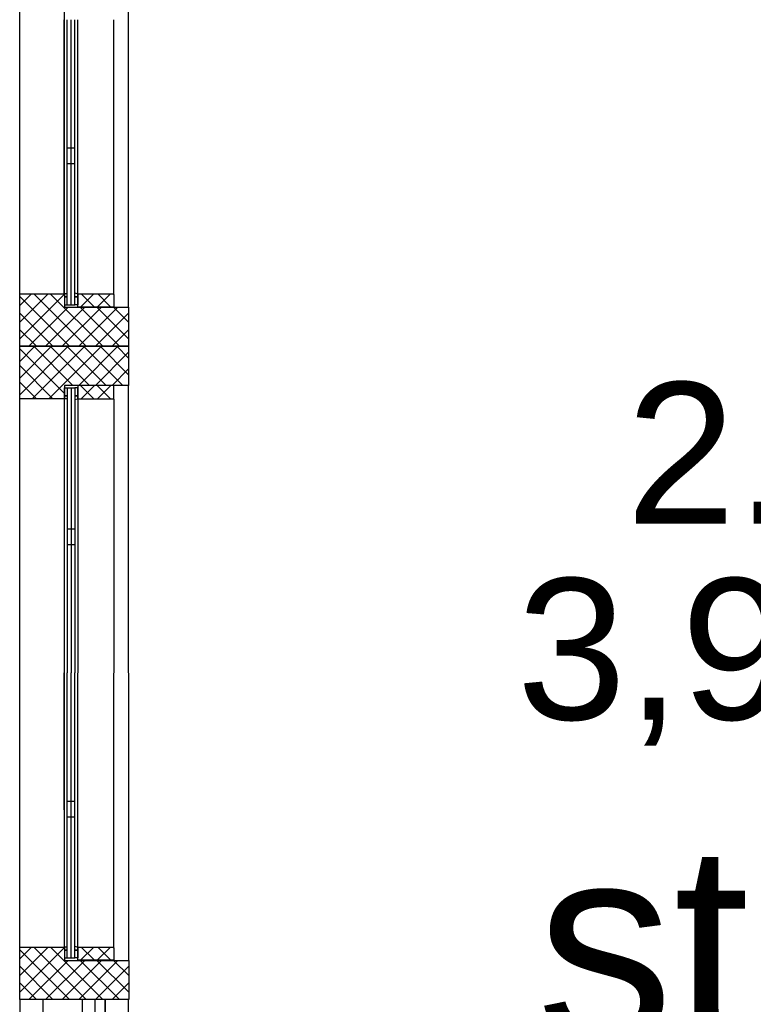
# Model space of a CAD drawing. Header units: millimetres. Extents: x -532 to 413144, y -532 to 654275.
# Tile 18 of 210: x 17930 to 18866, y 13178 to 14433. Entities that reach past the tile are written whole.
import ezdxf
from ezdxf.enums import TextEntityAlignment as Align

# ---------------------------------------------------------------- set-up
doc = ezdxf.new("R2010")
doc.units = ezdxf.units.MM
doc.header["$LTSCALE"] = 100
for name, color, linetype in [('00---0--FM-RUIMTENR', 7, 'Continuous'), ('00---0--FM-TEKST', 7, 'Continuous'), ('A-0010--', 7, 'Continuous'), ('A-0216-WAND-BU-ISO', 7, 'Continuous'), ('A-0310-KOZIJN-BU', 7, 'Continuous'), ('A-1130-TEKST+MAAT-BE', 7, 'Continuous'), ('A-1140-TEKST+MAAT-WE', 7, 'Continuous')]:
    doc.layers.add(name, color=color, linetype=linetype)
doc.styles.add('FM_TEKST', font='arial.ttf')
doc.styles.add('PAScad_tekst', font='arial.ttf')
doc.styles.add('PASviewer', font='arial.ttf')

# ---------------------------------------------------------------- blocks, each defined once
blk = doc.blocks.new('FM_RM3')
at = {"style": 'FM_TEKST'}
blk.add_attdef('RUIMTENR', text='', height=180, dxfattribs=at).set_placement((0, 0), align=Align.MIDDLE)
for tag, p, flags in [('BEDRIJFSORGAAN', (-720, -510), 1), ('RUIMTESOORT', (-725, -800), 1), ('GEBRUIK', (-760, -1095), 1), ('OPPERVLAKTE', (-755, -1380), 9), ('VLOEROPP', (-775, -1650), 9), ('OMTREK', (-760, -1935), 9), ('HANDLE', (-770, -2250), 9), ('VLRHANDLE', (-775, -2515), 9), ('HANDLEBLOK', (-770, -2805), 9)]:
    blk.add_attdef(tag, p, '', height=200, dxfattribs=dict(flags=flags))

msp = doc.modelspace()

# ---------------------------------------------------------------- linework, layer by layer
at = {"layer": 'A-0010--', "ltscale": 10}
for points in [[(17986.9375, 14084.0625), (17986.90625, 14433.5)], [(18004, 14084), (18004, 14433.375)], [(17987, 14084.0625), (17987, 14080.0625), (17990.5, 14080.0625), (17990.5, 14084.0625), (17987, 14084.0625)], [(17987, 14080.0625), (17987, 14070.0625), (17990.5, 14070.0625), (17990.5, 14080.0625), (17987, 14080.0625)], [(18004, 14084.0625), (18004, 14080.0625), (18000.5, 14080.0625), (18000.5, 14085), (18004, 14084.0625)], [(18000.5, 14080.0625), (18004, 14080.0625), (18004, 14070.0625), (18000.5, 14070.0625), (18000.5, 14080.0625)], [(18004, 14067.125), (18004, 14084.0625), (18049, 14084.0625), (18050, 14083.0625), (18050, 14067.125), (18004, 14067.125)], [(17987, 13953.9375), (17987, 13963.9375), (17990.5, 13963.9375), (17990.5, 13953.9375), (17987, 13953.9375)], [(18000.5, 13953.9375), (18004, 13953.9375), (18004, 13963.9375), (18000.5, 13963.9375), (18000.5, 13953.9375)], [(18004, 13966.875), (18004, 13949.9375), (18049, 13949.9375), (18050, 13950.9375), (18050, 13966.875), (18004, 13966.875)], [(17986.9375, 13949.9375), (17986.9375, 13600.5)], [(17987, 13949.9375), (17987, 13953.9375), (17990.5, 13953.9375), (17990.5, 13949.9375), (17987, 13949.9375)], [(18004, 13949.9375), (18004, 13953.9375), (18000.5, 13953.9375), (18000.5, 13949), (18004, 13949.9375)], [(18004, 13950), (18004, 13600.625)], [(17986.96875, 13251.0625), (17986.9375, 13600.5)], [(18004.03125, 13251), (18004.03125, 13600.375)], [(17987.03125, 13251.0625), (17987.03125, 13247.0625), (17990.53125, 13247.0625), (17990.53125, 13251.0625), (17987.03125, 13251.0625)], [(17987.03125, 13247.0625), (17987.03125, 13237.0625), (17990.53125, 13237.0625), (17990.53125, 13247.0625), (17987.03125, 13247.0625)], [(18004.03125, 13251.0625), (18004.03125, 13247.0625), (18000.53125, 13247.0625), (18000.53125, 13252), (18004.03125, 13251.0625)], [(18000.53125, 13247.0625), (18004.03125, 13247.0625), (18004.03125, 13237.0625), (18000.53125, 13237.0625), (18000.53125, 13247.0625)], [(18004.03125, 13234.125), (18004.03125, 13251.0625), (18049.03125, 13251.0625), (18050.03125, 13250.0625), (18050.03125, 13234.125), (18004.03125, 13234.125)]]:
    msp.add_lwpolyline(points, dxfattribs=at)
at = {"layer": 'A-0216-WAND-BU-ISO', "ltscale": 10}
for points in [[(17960, 12860), (17960, 13184)], [(18010, 12860), (18010, 13184)]]:
    msp.add_lwpolyline(points, dxfattribs=at)
at = {"layer": 'A-0310-KOZIJN-BU'}
for p, q in [((17990.46875, 14270.0625), (18000.46875, 14270.0625)), ((17990.46875, 14250.0625), (18000.46875, 14250.0625)), ((17930, 14047.6875), (17966.3125, 14084)), ((17930, 14068.90625), (17945.09375, 14084)), ((17930, 14026.46875), (17987, 14083.46875)), ((17930, 14080.65625), (17993.625, 14017)), ((17947.84375, 14084), (18014.875, 14017)), ((17969.0625, 14084), (18036.09375, 14017)), ((18007.59375, 14067.125), (18024.5, 14084.0625)), ((18008.28125, 14084.0625), (18025.21875, 14067.125)), ((18028.78125, 14067.125), (18045.71875, 14084.0625)), ((18029.5, 14084.0625), (18046.4375, 14067.125)), ((17941.75, 14017), (17991.71875, 14067)), ((17962.96875, 14017), (18012.9375, 14067)), ((17984.15625, 14017), (18034.15625, 14067)), ((18005.375, 14017), (18055.375, 14067)), ((18007.28125, 14067), (18057.28125, 14017)), ((18028.5, 14067), (18069, 14026.5)), ((18049.71875, 14067), (18069, 14047.71875)), ((17930, 14059.4375), (17972.40625, 14017)), ((18026.59375, 14017), (18069, 14059.40625)), ((17930, 14038.21875), (17951.21875, 14017)), ((18047.78125, 14017), (18069, 14038.21875)), ((17930, 13955.28125), (17991.71875, 14017)), ((17930, 13976.46875), (17970.5, 14017)), ((17930, 13997.6875), (17949.3125, 14017)), ((17930, 14013.65625), (17987, 13956.625)), ((17945.9375, 13950), (18012.9375, 14017)), ((17947.84375, 14017), (17997.875, 13966.96875)), ((17967.15625, 13950), (18034.15625, 14017)), ((17969.0625, 14017), (18019.0625, 13967)), ((17990.28125, 14017), (18040.28125, 13967)), ((18005.34375, 13967), (18055.34375, 14017)), ((18011.46875, 14017), (18061.5, 13967)), ((18032.71875, 14017), (18069, 13980.71875)), ((18053.9375, 14017), (18069, 14001.90625)), ((18026.5625, 13967), (18069, 14009.4375)), ((17930, 13992.4375), (17972.40625, 13950)), ((18047.78125, 13967), (18069, 13988.21875)), ((17930, 13971.21875), (17951.21875, 13950)), ((18024.5, 13949.9375), (18007.5625, 13966.875)), ((18025.21875, 13966.875), (18008.28125, 13949.9375)), ((18045.75, 13949.9375), (18028.78125, 13966.875)), ((18046.40625, 13966.875), (18029.46875, 13949.9375)), ((18000.5, 13783.9375), (17990.5, 13783.9375)), ((18000.46875, 13763.9375), (17990.46875, 13763.9375)), ((17990.53125, 13437.0625), (18000.53125, 13437.0625)), ((17990.53125, 13417.0625), (18000.53125, 13417.0625)), ((17930.03125, 13214.71875), (17966.3125, 13251)), ((17930.03125, 13235.9375), (17945.09375, 13251)), ((17930.03125, 13193.5), (17987.03125, 13250.5)), ((17930.03125, 13247.625), (17993.65625, 13184)), ((17947.875, 13251), (18014.875, 13184)), ((17969.09375, 13251), (18036.09375, 13184)), ((18007.59375, 13234.125), (18024.53125, 13251.0625)), ((18008.3125, 13251.0625), (18025.25, 13234.125)), ((18028.8125, 13234.125), (18045.71875, 13251.0625)), ((18029.53125, 13251.0625), (18046.4375, 13234.125)), ((17941.75, 13184), (17991.71875, 13234)), ((17962.96875, 13184), (18012.9375, 13234)), ((17984.15625, 13184), (18034.15625, 13234)), ((18005.375, 13184), (18055.375, 13234)), ((18007.3125, 13234), (18057.3125, 13184)), ((18028.53125, 13234), (18069.03125, 13193.5)), ((18049.75, 13234), (18069.03125, 13214.71875)), ((17930.03125, 13226.4375), (17972.46875, 13184)), ((18026.59375, 13184), (18069.03125, 13226.4375)), ((17930.03125, 13205.21875), (17951.25, 13184)), ((18047.8125, 13184), (18069.03125, 13205.21875))]:
    msp.add_line(p, q, dxfattribs=at)
at = {"layer": 'A-0310-KOZIJN-BU', "ltscale": 10}
for points in [[(17930, 14067), (17929.96875, 14800)], [(18069, 14067), (18068.96875, 14800)], [(17987, 14084), (17986.96875, 14783)], [(17990.5, 14070.0625), (17990.46875, 14433.5)], [(18000.5, 14070.0625), (18000.46875, 14433.5)], [(18050, 14084.0625), (18050, 14433.4375)], [(17990.5, 14070.0625), (18000.5, 14070.0625)], [(17930.03125, 13234), (17930, 13967)], [(17990.5, 13963.9375), (17990.5, 13600.5)], [(17990.5, 13963.9375), (18000.5, 13963.9375)], [(18000.5, 13963.9375), (18000.5, 13600.5)], [(18069.03125, 13234), (18069, 13967)], [(17987.03125, 13251), (17987, 13950)], [(18050, 13949.9375), (18050, 13600.5625)], [(17990.53125, 13237.0625), (17990.5, 13600.5)], [(18000.53125, 13237.0625), (18000.5, 13600.5)], [(18050.03125, 13251.0625), (18050.03125, 13600.4375)], [(17990.53125, 13237.0625), (18000.53125, 13237.0625)]]:
    msp.add_lwpolyline(points, dxfattribs=at)
for points in [[(18069, 14017), (17930, 14017), (17930, 14084), (17987, 14084), (17987, 14067), (18069, 14067)], [(18069, 13967), (17987, 13967), (17987, 13950), (17930, 13950), (17930, 14017), (18069, 14017)], [(18069.03125, 13184), (17930.03125, 13184), (17930.03125, 13251), (17987.03125, 13251), (17987.03125, 13234), (18069.03125, 13234)]]:
    msp.add_lwpolyline(points, close=True, dxfattribs=at)
at = {"layer": 'A-1130-TEKST+MAAT-BE', "ltscale": 10}
for points in [[(17930, 12860), (17960, 12860), (17960, 13184), (17930, 13184)], [(18026, 12860), (18039, 12860), (18039, 13184), (18026, 13184)], [(18039, 12860), (18069, 12860), (18069, 13184), (18039, 13184)]]:
    msp.add_lwpolyline(points, close=True, dxfattribs=at)
at = {"layer": 'A-1140-TEKST+MAAT-WE', "ltscale": 10}
for points in [[(17995.5, 14070.0625), (17995.46875, 14433.5)], [(17995.5, 13963.9375), (17995.5, 13600.5)], [(17995.53125, 13237.0625), (17995.5, 13600.5)]]:
    msp.add_lwpolyline(points, dxfattribs=at)

# ---------------------------------------------------------------- block references
at = {"layer": '00---0--FM-RUIMTENR', "color": 253}
ref = msp.add_blockref('FM_RM3', (18948.38989, 13881.08852), dxfattribs=at)
ref.add_attrib('RUIMTENR', '2.09', dxfattribs={"layer": '0', "height": 180, "style": 'PASviewer'}).set_placement((18948.38989, 13881.08852), align=Align.MIDDLE)

# ---------------------------------------------------------------- texts
at = {"layer": '00---0--FM-TEKST', "color": 253, "style": 'PASviewer'}
msp.add_text('3,9 m2', height=180, dxfattribs=at).set_placement((18948.38989, 13631.08852), align=Align.MIDDLE_CENTER)
at = {"layer": '00---0--FM-TEKST', "color": 253, "insert": (18948.38989, 13381.08852), "char_height": 250, "width": 250, "attachment_point": 2, "style": 'PAScad_tekst'}
msp.add_mtext('stilte werkplek', dxfattribs=at)

doc.saveas('drawing.dxf')
